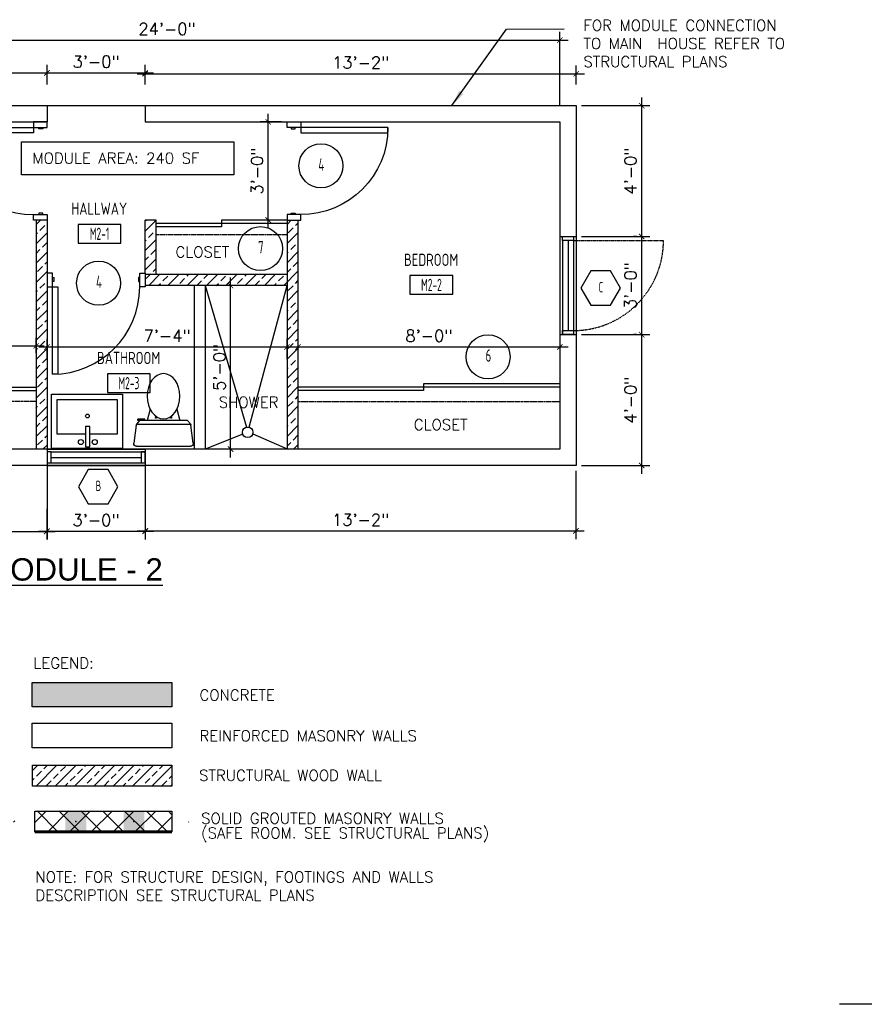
# Model space of a CAD drawing. Header units: inches. Extents: x -3803 to 30266, y -3756 to 4522.
# Tile 10 of 47: x 23485 to 23795, y 2067 to 2428. Entities that reach past the tile are written whole.
import ezdxf
from ezdxf.enums import TextEntityAlignment as Align

# ---------------------------------------------------------------- set-up
doc = ezdxf.new("R2010")
doc.units = ezdxf.units.IN
doc.header["$LTSCALE"] = 0.011
doc.header["$MEASUREMENT"] = 0
doc.header["$PDMODE"] = 1
doc.linetypes.add('DASHED', pattern=[0.75, 0.5, -0.25])
doc.linetypes.add('DASHED2', pattern=[0.375, 0.25, -0.125])
doc.layers.get('0').update_dxf_attribs({"linetype": 'CONTINUOUS'})
doc.layers.get('Defpoints').update_dxf_attribs({"linetype": 'CONTINUOUS'})
for name, color, linetype, lineweight in [('A-DETL-GENF', 92, 'CONTINUOUS', 9), ('A-WALL', 113, 'CONTINUOUS', 18), ('A-WALL-PATT', 111, 'CONTINUOUS', 60), ('DIM', 4, 'CONTINUOUS', 13)]:
    doc.layers.add(name, color=color, linetype=linetype, lineweight=lineweight)
for name, color, linetype in [('a-door', 2, 'CONTINUOUS'), ('FHA', 8, 'DASHED2'), ('FIXT', 8, 'CONTINUOUS'), ('G-SYMB', 1, 'CONTINUOUS'), ('Hatch-ExisWalls', 123, 'CONTINUOUS'), ('roof', 8, 'DASHED'), ('TEXT', 2, 'CONTINUOUS'), ('Walls', 5, 'CONTINUOUS'), ('Walls New', 4, 'CONTINUOUS')]:
    doc.layers.add(name, color=color, linetype=linetype)
doc.styles.add('LAR', font='arial.ttf', dxfattribs={"height": 0.25})
doc.styles.add('MED', font='archstyl.shx', dxfattribs={"width": 0.8, "height": 0.125})
doc.styles.add('ROMANS', font='romans.shx')
doc.styles.add('SMA', font='archstyl.shx', dxfattribs={"width": 0.8, "height": 0.0625})
doc.dimstyles.new('ANGEL', dxfattribs={"dimtxt": 4.375, "dimasz": 2, "dimexe": 3, "dimexo": 2, "dimgap": 1.5, "dimtad": 1, "dimdec": 0, "dimzin": 3, "dimdsep": 46, "dimlunit": 4, "dimtxsty": 'ROMANS', "dimblk": 'ARCHTICK', "dimcen": 0, "dimdle": 3, "dimclrd": 4, "dimclre": 4, "dimclrt": 2, "dimadec": 0, "dimazin": 0, "dimtfac": 1, "dimtdec": 0, "dimtmove": 1, "dimatfit": 3, "dimfxl": 1, "dimfrac": 2, "dimtolj": 1, "dimtzin": 0, "dimarcsym": 0})
doc.dimstyles.new('Copy of STANDARD', dxfattribs={"dimtxt": 8, "dimasz": 3, "dimexe": 3, "dimexo": 3, "dimgap": 3, "dimtad": 1, "dimrnd": 1, "dimzin": 3, "dimdsep": 46, "dimlunit": 4, "dimtxsty": 'Standard', "dimblk": 'ARCHTICK', "dimcen": 3, "dimdle": 3, "dimadec": 0, "dimazin": 0, "dimtfac": 1, "dimtix": 1, "dimtofl": 0, "dimtmove": 1, "dimatfit": 3, "dimfxl": 3, "dimtolj": 1, "dimtzin": 0, "dimlwd": -1, "dimlwe": -1, "dimarcsym": 0})

# ---------------------------------------------------------------- blocks, each defined once
blk = doc.blocks.new('*U5')
at = {"layer": 'a-door', "color": 2, "linetype": 'Continuous', "lineweight": -3}
for points in [[(2, 5), (4, 5), (4, 37), (2, 37)], [(2, 0), (0, 0), (0, 5), (2, 5)], [(34, 0), (36, 0), (36, 5), (34, 5)], [(2, 1.5), (2.5, 1.5), (2.5, 3), (2, 3)], [(34, 1.5), (33.5, 1.5), (33.5, 3), (34, 3)]]:
    blk.add_lwpolyline(points, close=True, dxfattribs=at)
at = {"layer": 'a-door', "color": 2, "linetype": 'Continuous', "lineweight": -3, "extrusion": (0, 0, -1)}
blk.add_arc((-2, 5), 32, 90, 180, dxfattribs=at)
blk = doc.blocks.new('A$C6F230B04')
at = {"ltscale": 48}
for p, q in [((0.82, 18.91), (0, 25.49)), ((0.99, 26.61), (20.75, 26.61)), ((21.74, 25.49), (20.91, 18.91)), ((20.8, 18.63), (0.95, 18.63)), ((2.04, 17.13), (1.03, 18.41)), ((20.71, 18.41), (19.7, 17.13)), ((3.98, 16.63), (1.48, 16.63)), ((19.7, 17.13), (2.04, 17.13)), ((5.96, 13), (4.9, 17.13)), ((15.78, 13), (16.84, 17.13))]:
    blk.add_line(p, q, dxfattribs=at)
for p, q in [((1.48, 17.13), (1.48, 16.63)), ((1.87, 17.13), (1.5, 17.13)), ((3.98, 17.13), (3.98, 16.63)), ((7.9, 15.45), (7.9, 16.08)), ((8.15, 16.33), (8.15, 16.33)), ((8.4, 15.8), (8.4, 16.08)), ((13.34, 15.8), (13.34, 16.08)), ((13.59, 16.33), (13.59, 16.33)), ((13.84, 15.45), (13.84, 16.08))]:
    blk.add_line(p, q)
for centre in [(8.15, 16.09), (13.59, 16.09)]:
    blk.add_circle(centre, 0.125)
for centre, start, end in [((0.99, 25.61), 90, 187.1438), ((20.75, 25.61), 352.8562, 90), ((1.82, 19.03), 187.1438, 218.2232), ((19.92, 19.03), 321.7768, 352.8562)]:
    blk.add_arc(centre, 1, start, end, dxfattribs=at)
for centre, start, end in [((8.15, 16.08), 90, 180), ((8.15, 16.08), 0, 90), ((13.59, 16.08), 90, 180), ((13.59, 16.08), 0, 90)]:
    blk.add_arc(centre, 0.25, start, end)
blk.add_ellipse((10.87, 8.25), major_axis=(0, 8.29), ratio=0.724165)
blk = doc.blocks.new('AINC-TITLE')
at = {"layer": 'G-SYMB', "color": 4, "linetype": 'Continuous', "style": 'MED', "width": 0.75}
blk.add_text('SCALE:', height=0.125, dxfattribs=at).set_placement((-0.8802, -0.3073))
at = {"layer": 'G-SYMB', "color": 1, "linetype": 'Continuous', "style": 'LAR'}
blk.add_attdef('%%UDRAWING-TITLE', (-0.8951, -0.0717), '', height=0.1875, dxfattribs=at)
at = {"layer": 'G-SYMB', "color": 4, "linetype": 'Continuous', "style": 'MED', "width": 0.75}
blk.add_attdef('SCALE', (-0.2765, -0.3036), '', height=0.125, dxfattribs=at)
blk = doc.blocks.new('_ArchTick')
at = {"color": 0, "linetype": 'ByBlock', "const_width": 0.15}
blk.add_lwpolyline([(-0.5, -0.5), (0.5, 0.5)], dxfattribs=at)
blk = doc.blocks.new('*D421')
at = {"layer": 'Defpoints', "color": 0, "transparency": 16777216}
for p in [(0, -324.75), (-288, -350.92), (0, -350.92)]:
    blk.add_point(p, dxfattribs=at)
at = {"layer": 'DIM', "color": 4, "lineweight": -2, "transparency": 16777216}
for p, q in [((-291, -324.75), (3, -324.75)), ((-288, -348.92), (-288, -321.75)), ((0, -348.92), (0, -321.75))]:
    blk.add_line(p, q, dxfattribs=at)
at = {"layer": 'DIM', "color": 4, "lineweight": -2, "transparency": 16777216, "xscale": 2, "yscale": 2, "zscale": 2, "rotation": 180}
blk.add_blockref('_ArchTick', (-288, -324.75), dxfattribs=at)
at = {"layer": 'DIM', "color": 4, "lineweight": -2, "transparency": 16777216, "xscale": 2, "yscale": 2, "zscale": 2}
blk.add_blockref('_ArchTick', (0, -324.75), dxfattribs=at)
at = {"layer": 'DIM', "color": 2, "transparency": 16777216, "insert": (-144, -320.65), "char_height": 4.375, "attachment_point": 5, "style": 'ROMANS'}
blk.add_mtext('\\A1;24\'-0"', dxfattribs=at)
blk = doc.blocks.new('*D422')
at = {"layer": 'Defpoints', "color": 0, "transparency": 16777216}
for p in [(-192, -436.89), (-288, -441.5), (-192, -441.5)]:
    blk.add_point(p, dxfattribs=at)
at = {"layer": 'DIM', "color": 4, "lineweight": -2, "transparency": 16777216}
for p, q in [((-291, -436.89), (-189, -436.89)), ((-288, -439.5), (-288, -433.89)), ((-192, -439.5), (-192, -433.89))]:
    blk.add_line(p, q, dxfattribs=at)
at = {"layer": 'DIM', "color": 4, "lineweight": -2, "transparency": 16777216, "xscale": 2, "yscale": 2, "zscale": 2, "rotation": 180}
blk.add_blockref('_ArchTick', (-288, -436.89), dxfattribs=at)
at = {"layer": 'DIM', "color": 4, "lineweight": -2, "transparency": 16777216, "xscale": 2, "yscale": 2, "zscale": 2}
blk.add_blockref('_ArchTick', (-192, -436.89), dxfattribs=at)
at = {"layer": 'DIM', "color": 2, "transparency": 16777216, "insert": (-240, -432.78), "char_height": 4.375, "attachment_point": 5, "style": 'ROMANS'}
blk.add_mtext('\\A1;8\'-0"', dxfattribs=at)
blk = doc.blocks.new('*D423')
at = {"layer": 'Defpoints', "color": 0, "transparency": 16777216}
for p in [(-96, -432.75), (0, -432.75), (0, -437.27)]:
    blk.add_point(p, dxfattribs=at)
at = {"layer": 'DIM', "color": 4, "lineweight": -2, "transparency": 16777216}
for p, q in [((-96, -434.75), (-96, -440.27)), ((0, -434.75), (0, -440.27)), ((-99, -437.27), (3, -437.27))]:
    blk.add_line(p, q, dxfattribs=at)
at = {"layer": 'DIM', "color": 4, "lineweight": -2, "transparency": 16777216, "xscale": 2, "yscale": 2, "zscale": 2, "rotation": 180}
blk.add_blockref('_ArchTick', (-96, -437.27), dxfattribs=at)
at = {"layer": 'DIM', "color": 4, "lineweight": -2, "transparency": 16777216, "xscale": 2, "yscale": 2, "zscale": 2}
blk.add_blockref('_ArchTick', (0, -437.27), dxfattribs=at)
at = {"layer": 'DIM', "color": 2, "transparency": 16777216, "insert": (-48, -433.17), "char_height": 4.375, "attachment_point": 5, "style": 'ROMANS'}
blk.add_mtext('\\A1;8\'-0"', dxfattribs=at)
blk = doc.blocks.new('*D425')
at = {"layer": 'Defpoints', "color": 0, "transparency": 16777216}
for p in [(-120.7, -414.75), (-113.4, -414.75), (-113.4, -474.75)]:
    blk.add_point(p, dxfattribs=at)
at = {"layer": 'DIM', "color": 4, "lineweight": -2, "transparency": 16777216}
for p, q in [((-115.4, -414.75), (-123.7, -414.75)), ((-120.7, -477.75), (-120.7, -411.75)), ((-115.4, -474.75), (-123.7, -474.75))]:
    blk.add_line(p, q, dxfattribs=at)
at = {"layer": 'DIM', "color": 4, "lineweight": -2, "transparency": 16777216, "xscale": 2, "yscale": 2, "zscale": 2}
for p, rotation in [((-120.7, -414.75), 90), ((-120.7, -474.75), 270)]:
    blk.add_blockref('_ArchTick', p, dxfattribs=dict(at, rotation=rotation))
at = {"layer": 'DIM', "color": 2, "transparency": 16777216, "insert": (-124.8, -444.75), "char_height": 4.375, "attachment_point": 5, "rotation": 90, "style": 'ROMANS'}
blk.add_mtext('\\A1;5\'-0"', dxfattribs=at)
blk = doc.blocks.new('*D426')
at = {"layer": 'Defpoints', "color": 0, "transparency": 16777216}
for p in [(-100, -437.27), (-188, -443.69), (-100, -443.69)]:
    blk.add_point(p, dxfattribs=at)
at = {"layer": 'DIM', "color": 4, "lineweight": -2, "transparency": 16777216}
for p, q in [((-188, -441.69), (-188, -434.27)), ((-100, -441.69), (-100, -434.27)), ((-191, -437.27), (-97, -437.27))]:
    blk.add_line(p, q, dxfattribs=at)
at = {"layer": 'DIM', "color": 4, "lineweight": -2, "transparency": 16777216, "xscale": 2, "yscale": 2, "zscale": 2, "rotation": 180}
blk.add_blockref('_ArchTick', (-188, -437.27), dxfattribs=at)
at = {"layer": 'DIM', "color": 4, "lineweight": -2, "transparency": 16777216, "xscale": 2, "yscale": 2, "zscale": 2}
blk.add_blockref('_ArchTick', (-100, -437.27), dxfattribs=at)
at = {"layer": 'DIM', "color": 2, "transparency": 16777216, "insert": (-144, -433.17), "char_height": 4.375, "attachment_point": 5, "style": 'ROMANS'}
blk.add_mtext('\\A1;7\'-4"', dxfattribs=at)
blk = doc.blocks.new('*D427')
at = {"layer": 'Defpoints', "color": 0, "transparency": 16777216}
for p in [(-106.91, -354.75), (-100, -354.75), (-100, -390.75)]:
    blk.add_point(p, dxfattribs=at)
at = {"layer": 'DIM', "color": 4, "lineweight": -2, "transparency": 16777216}
for p, q in [((-106.91, -393.75), (-106.91, -351.75)), ((-102, -354.75), (-109.91, -354.75)), ((-102, -390.75), (-109.91, -390.75))]:
    blk.add_line(p, q, dxfattribs=at)
at = {"layer": 'DIM', "color": 4, "lineweight": -2, "transparency": 16777216, "xscale": 2, "yscale": 2, "zscale": 2}
for p, rotation in [((-106.91, -354.75), 90), ((-106.91, -390.75), 270)]:
    blk.add_blockref('_ArchTick', p, dxfattribs=dict(at, rotation=rotation))
at = {"layer": 'DIM', "color": 2, "transparency": 16777216, "insert": (-111.01, -372.75), "char_height": 4.375, "attachment_point": 5, "rotation": 90, "style": 'ROMANS'}
blk.add_mtext('\\A1;3\'-0"', dxfattribs=at)
blk = doc.blocks.new('AINC-WINID')
at = {"layer": 'G-SYMB', "linetype": 'Continuous'}
blk.add_lwpolyline([(0.2577, 20.2671), (0.1675, 20.4234), (-0.0129, 20.4234), (-0.1031, 20.2671), (-0.0129, 20.1109), (0.1675, 20.1109)], close=True, dxfattribs=at)
at = {"layer": 'G-SYMB', "color": 4, "linetype": 'Continuous', "style": 'SMA', "width": 0.75}
blk.add_attdef('WNUM', text='', height=0.0938, dxfattribs=at).set_placement((0.0793, 20.2753), align=Align.MIDDLE)
blk = doc.blocks.new('AINC-DOORID')
at = {"layer": 'G-SYMB'}
blk.add_circle((0, 0), 0.1673, dxfattribs=at)
at = {"layer": 'G-SYMB', "color": 4, "linetype": 'Continuous', "style": 'SMA', "width": 0.75}
blk.add_attdef('DNUM', text='', height=0.0938, dxfattribs=at).set_placement((0.0025, 0.0102), align=Align.MIDDLE)
blk = doc.blocks.new('AINC-ROOMID')
at = {"layer": 'G-SYMB'}
blk.add_lwpolyline([(-0.247, -0.352), (0.253, -0.352), (0.253, -0.161), (-0.247, -0.161)], close=True, dxfattribs=at)
at = {"layer": 'G-SYMB', "color": 4, "linetype": 'Continuous', "style": 'MED', "oblique": -180, "text_generation_flag": 6}
for tag, p in [('%%UROOM-ID', (0, 0.209)), ('%%USPAN', (0, 0))]:
    blk.add_attdef(tag, text='', height=0.125, rotation=180, dxfattribs=at).set_placement(p, align=Align.MIDDLE)
at = {"layer": 'G-SYMB', "color": 4, "linetype": 'Continuous', "style": 'MED', "text_generation_flag": 6, "width": 0.75}
blk.add_attdef('R-NUM', text='', height=0.125, rotation=180, dxfattribs=at).set_placement((0.003, -0.256), align=Align.MIDDLE)
blk = doc.blocks.new('*D434')
at = {"layer": 'Defpoints', "color": 0, "transparency": 16777216}
for p in [(-152, -336.75), (-188, -342.96), (-152, -342.96)]:
    blk.add_point(p, dxfattribs=at)
at = {"layer": 'DIM', "color": 4, "lineweight": -2, "transparency": 16777216}
for p, q in [((-188, -340.96), (-188, -333.75)), ((-152, -340.96), (-152, -333.75)), ((-191, -336.75), (-149, -336.75))]:
    blk.add_line(p, q, dxfattribs=at)
at = {"layer": 'DIM', "color": 4, "lineweight": -2, "transparency": 16777216, "xscale": 2, "yscale": 2, "zscale": 2, "rotation": 180}
blk.add_blockref('_ArchTick', (-188, -336.75), dxfattribs=at)
at = {"layer": 'DIM', "color": 4, "lineweight": -2, "transparency": 16777216, "xscale": 2, "yscale": 2, "zscale": 2}
blk.add_blockref('_ArchTick', (-152, -336.75), dxfattribs=at)
at = {"layer": 'DIM', "color": 2, "transparency": 16777216, "insert": (-170, -332.65), "char_height": 4.375, "attachment_point": 5, "style": 'ROMANS'}
blk.add_mtext('\\A1;3\'-0"', dxfattribs=at)
blk = doc.blocks.new('*D461')
at = {"layer": 'Defpoints', "color": 0, "ltscale": 10, "transparency": 16777216}
for p in [(-294, -336.81), (-294, -342.96), (-188, -342.96)]:
    blk.add_point(p, dxfattribs=at)
at = {"layer": 'DIM', "color": 4, "lineweight": -2, "ltscale": 10, "transparency": 16777216}
for p, q in [((-294, -340.96), (-294, -333.81)), ((-188, -340.96), (-188, -333.81)), ((-185, -336.81), (-297, -336.81))]:
    blk.add_line(p, q, dxfattribs=at)
at = {"layer": 'DIM', "color": 4, "lineweight": -2, "ltscale": 10, "transparency": 16777216, "xscale": 2, "yscale": 2, "zscale": 2, "rotation": 180}
blk.add_blockref('_ArchTick', (-294, -336.81), dxfattribs=at)
at = {"layer": 'DIM', "color": 4, "lineweight": -2, "ltscale": 10, "transparency": 16777216, "xscale": 2, "yscale": 2, "zscale": 2}
blk.add_blockref('_ArchTick', (-188, -336.81), dxfattribs=at)
at = {"layer": 'DIM', "color": 2, "ltscale": 10, "transparency": 16777216, "insert": (-241, -332.71), "char_height": 4.375, "attachment_point": 5, "style": 'ROMANS'}
blk.add_mtext('\\A1;8\'-10"', dxfattribs=at)
blk = doc.blocks.new('*D462')
at = {"layer": 'Defpoints', "color": 0, "ltscale": 10, "transparency": 16777216}
for p in [(6, -337.07), (-152, -342.96), (6, -342.96)]:
    blk.add_point(p, dxfattribs=at)
at = {"layer": 'DIM', "color": 4, "lineweight": -2, "ltscale": 10, "transparency": 16777216}
for p, q in [((-152, -340.96), (-152, -334.07)), ((6, -340.96), (6, -334.07)), ((-155, -337.07), (9, -337.07))]:
    blk.add_line(p, q, dxfattribs=at)
at = {"layer": 'DIM', "color": 4, "lineweight": -2, "ltscale": 10, "transparency": 16777216, "xscale": 2, "yscale": 2, "zscale": 2, "rotation": 180}
blk.add_blockref('_ArchTick', (-152, -337.07), dxfattribs=at)
at = {"layer": 'DIM', "color": 4, "lineweight": -2, "ltscale": 10, "transparency": 16777216, "xscale": 2, "yscale": 2, "zscale": 2}
blk.add_blockref('_ArchTick', (6, -337.07), dxfattribs=at)
at = {"layer": 'DIM', "color": 2, "ltscale": 10, "transparency": 16777216, "insert": (-73, -332.97), "char_height": 4.375, "attachment_point": 5, "style": 'ROMANS'}
blk.add_mtext('\\A1;13\'-2"', dxfattribs=at)
blk = doc.blocks.new('*D465')
at = {"layer": 'Defpoints', "color": 0, "ltscale": 10, "transparency": 16777216}
for p in [(6, -348.75), (30, -348.75), (30.16, -396.75)]:
    blk.add_point(p, dxfattribs=at)
at = {"layer": 'DIM', "color": 4, "lineweight": -2, "ltscale": 10, "transparency": 16777216}
for p, q in [((30, -399.75), (30, -345.75)), ((8, -348.75), (33, -348.75)), ((28.16, -396.75), (27, -396.75))]:
    blk.add_line(p, q, dxfattribs=at)
at = {"layer": 'DIM', "color": 4, "lineweight": -2, "ltscale": 10, "transparency": 16777216, "xscale": 2, "yscale": 2, "zscale": 2}
for p, rotation in [((30, -348.75), 90), ((30, -396.75), 270)]:
    blk.add_blockref('_ArchTick', p, dxfattribs=dict(at, rotation=rotation))
at = {"layer": 'DIM', "color": 2, "ltscale": 10, "transparency": 16777216, "insert": (25.9, -372.75), "char_height": 4.375, "attachment_point": 5, "rotation": 90, "style": 'ROMANS'}
blk.add_mtext('\\A1;4\'-0"', dxfattribs=at)
blk = doc.blocks.new('*D466')
at = {"layer": 'Defpoints', "color": 0, "ltscale": 10, "transparency": 16777216}
for p in [(6, -432.75), (30, -432.75), (6, -480.75)]:
    blk.add_point(p, dxfattribs=at)
at = {"layer": 'DIM', "color": 4, "lineweight": -2, "ltscale": 10, "transparency": 16777216}
for p, q in [((8, -432.75), (33, -432.75)), ((30, -483.75), (30, -429.75)), ((8, -480.75), (33, -480.75))]:
    blk.add_line(p, q, dxfattribs=at)
at = {"layer": 'DIM', "color": 4, "lineweight": -2, "ltscale": 10, "transparency": 16777216, "xscale": 2, "yscale": 2, "zscale": 2}
for p, rotation in [((30, -432.75), 90), ((30, -480.75), 270)]:
    blk.add_blockref('_ArchTick', p, dxfattribs=dict(at, rotation=rotation))
at = {"layer": 'DIM', "color": 2, "ltscale": 10, "transparency": 16777216, "insert": (25.9, -456.75), "char_height": 4.375, "attachment_point": 5, "rotation": 90, "style": 'ROMANS'}
blk.add_mtext('\\A1;4\'-0"', dxfattribs=at)
blk = doc.blocks.new('*D467')
at = {"layer": 'Defpoints', "color": 0, "ltscale": 10, "transparency": 16777216}
for p in [(-188, -477.75), (-294, -480.75), (-188, -504.9)]:
    blk.add_point(p, dxfattribs=at)
at = {"layer": 'DIM', "color": 4, "lineweight": -2, "ltscale": 10, "transparency": 16777216}
for p, q in [((-188, -479.75), (-188, -507.9)), ((-294, -482.75), (-294, -507.9)), ((-297, -504.9), (-185, -504.9))]:
    blk.add_line(p, q, dxfattribs=at)
at = {"layer": 'DIM', "color": 4, "lineweight": -2, "ltscale": 10, "transparency": 16777216, "xscale": 2, "yscale": 2, "zscale": 2, "rotation": 180}
blk.add_blockref('_ArchTick', (-294, -504.9), dxfattribs=at)
at = {"layer": 'DIM', "color": 4, "lineweight": -2, "ltscale": 10, "transparency": 16777216, "xscale": 2, "yscale": 2, "zscale": 2}
blk.add_blockref('_ArchTick', (-188, -504.9), dxfattribs=at)
at = {"layer": 'DIM', "color": 2, "ltscale": 10, "transparency": 16777216, "insert": (-241, -500.79), "char_height": 4.375, "attachment_point": 5, "style": 'ROMANS'}
blk.add_mtext('\\A1;8\'-10"', dxfattribs=at)
blk = doc.blocks.new('*D468')
at = {"layer": 'Defpoints', "color": 0, "ltscale": 10, "transparency": 16777216}
for p in [(-152, -477.75), (-188.11, -494.59), (-152, -504.87)]:
    blk.add_point(p, dxfattribs=at)
at = {"layer": 'DIM', "color": 4, "lineweight": -2, "ltscale": 10, "transparency": 16777216}
for p, q in [((-152, -479.75), (-152, -507.87)), ((-188.11, -496.59), (-188.11, -507.87)), ((-191.11, -504.87), (-149, -504.87))]:
    blk.add_line(p, q, dxfattribs=at)
at = {"layer": 'DIM', "color": 4, "lineweight": -2, "ltscale": 10, "transparency": 16777216, "xscale": 2, "yscale": 2, "zscale": 2, "rotation": 180}
blk.add_blockref('_ArchTick', (-188.11, -504.87), dxfattribs=at)
at = {"layer": 'DIM', "color": 4, "lineweight": -2, "ltscale": 10, "transparency": 16777216, "xscale": 2, "yscale": 2, "zscale": 2}
blk.add_blockref('_ArchTick', (-152, -504.87), dxfattribs=at)
at = {"layer": 'DIM', "color": 2, "ltscale": 10, "transparency": 16777216, "insert": (-170.05, -500.76), "char_height": 4.375, "attachment_point": 5, "style": 'ROMANS'}
blk.add_mtext('\\A1;3\'-0"', dxfattribs=at)
blk = doc.blocks.new('*D469')
at = {"layer": 'Defpoints', "color": 0, "ltscale": 10, "transparency": 16777216}
for p in [(-152, -477.75), (5.89, -480.75), (5.89, -504.75)]:
    blk.add_point(p, dxfattribs=at)
at = {"layer": 'DIM', "color": 4, "lineweight": -2, "ltscale": 10, "transparency": 16777216}
for p, q in [((-152, -479.75), (-152, -507.75)), ((5.89, -482.75), (5.89, -507.75)), ((-155, -504.75), (8.89, -504.75))]:
    blk.add_line(p, q, dxfattribs=at)
at = {"layer": 'DIM', "color": 4, "lineweight": -2, "ltscale": 10, "transparency": 16777216, "xscale": 2, "yscale": 2, "zscale": 2, "rotation": 180}
blk.add_blockref('_ArchTick', (-152, -504.75), dxfattribs=at)
at = {"layer": 'DIM', "color": 4, "lineweight": -2, "ltscale": 10, "transparency": 16777216, "xscale": 2, "yscale": 2, "zscale": 2}
blk.add_blockref('_ArchTick', (5.89, -504.75), dxfattribs=at)
at = {"layer": 'DIM', "color": 2, "ltscale": 10, "transparency": 16777216, "insert": (-73.05, -500.65), "char_height": 4.375, "attachment_point": 5, "style": 'ROMANS'}
blk.add_mtext('\\A1;13\'-2"', dxfattribs=at)
blk = doc.blocks.new('*D471')
at = {"layer": 'Defpoints', "color": 0, "ltscale": 10, "transparency": 16777216}
for p in [(6, -396.75), (30, -396.75), (30.16, -432.75)]:
    blk.add_point(p, dxfattribs=at)
at = {"layer": 'DIM', "color": 4, "lineweight": -2, "ltscale": 10, "transparency": 16777216}
for p, q in [((8, -396.75), (33, -396.75)), ((30, -435.75), (30, -393.75)), ((28.16, -432.75), (27, -432.75))]:
    blk.add_line(p, q, dxfattribs=at)
at = {"layer": 'DIM', "color": 4, "lineweight": -2, "ltscale": 10, "transparency": 16777216, "xscale": 2, "yscale": 2, "zscale": 2}
for p, rotation in [((30, -396.75), 90), ((30, -432.75), 270)]:
    blk.add_blockref('_ArchTick', p, dxfattribs=dict(at, rotation=rotation))
at = {"layer": 'DIM', "color": 2, "ltscale": 10, "transparency": 16777216, "insert": (25.9, -414.75), "char_height": 4.375, "attachment_point": 5, "rotation": 90, "style": 'ROMANS'}
blk.add_mtext('\\A1;3\'-0"', dxfattribs=at)
blk = doc.blocks.new('typical interior floor plan')
at = {"color": 1}
for p, q in [((-188, -348.75), (-152, -348.75)), ((-134, -414.75), (-134, -474.75)), ((-130, -414.75), (-130, -474.75)), ((-130, -414.75), (-114.93, -466.71)), ((-113.91, -466.72), (-100, -414.75)), ((-116.25, -469.2), (-130, -474.75)), ((-112.6, -469.18), (-100, -474.68))]:
    blk.add_line(p, q, dxfattribs=at)
blk.add_circle((-114.43, -468.57), 1.93, dxfattribs=at)
at = {"layer": 'a-door', "color": 2, "linetype": 'Continuous', "lineweight": -3}
for p, q in [((-100, -392), (-148, -392)), ((-124, -393.25), (-148, -393.25)), ((-100, -390.75), (-124, -390.75)), ((-124, -390.75), (-124, -393.25)), ((0, -450.75), (-50, -450.75)), ((-50, -450.75), (-50, -453.25)), ((-288, -452), (-192, -452)), ((-238, -453.25), (-192, -453.25)), ((0, -452), (-96, -452)), ((-50, -453.25), (-96, -453.25))]:
    blk.add_line(p, q, dxfattribs=at)
at = {"layer": 'a-door'}
for p, q in [((0, -396.75), (0, -432.75)), ((6, -396.75), (6, -432.75)), ((1, -398.25), (1, -432.75)), ((3, -398.25), (3, -431.25)), ((5, -398.25), (5, -432.75)), ((-188, -474.75), (-152, -474.75)), ((-186.5, -475.75), (-152, -475.75)), ((-186.5, -477.75), (-153.5, -477.75)), ((-186.5, -479.75), (-152, -479.75)), ((-188, -480.75), (-152, -480.75))]:
    blk.add_line(p, q, dxfattribs=at)
for points in [[(5, -396.75), (5, -398.25), (1, -398.25), (1, -396.75)], [(5, -431.25), (5, -432.75), (1, -432.75), (1, -431.25)], [(-188, -479.75), (-186.5, -479.75), (-186.5, -475.75), (-188, -475.75)], [(-153.5, -479.75), (-152, -479.75), (-152, -475.75), (-153.5, -475.75)]]:
    blk.add_lwpolyline(points, close=True, dxfattribs=at)
at = {"layer": 'FHA', "ltscale": 25}
blk.add_line((5, -398.25), (38, -398.25), dxfattribs=at)
blk.add_arc((5, -398.25), 33, 270, 0, dxfattribs=at)
at = {"layer": 'FIXT'}
for p, q in [((-186.33, -454.52), (-160.33, -454.52)), ((-186.33, -474.52), (-186.33, -454.52)), ((-160.33, -454.52), (-160.33, -474.52)), ((-184.33, -456.52), (-162.33, -456.52)), ((-184.33, -469.27), (-184.33, -456.52)), ((-162.33, -456.52), (-162.33, -469.27)), ((-173.88, -469.27), (-184.33, -469.27)), ((-173.88, -466.49), (-173.88, -473.93)), ((-172.27, -466.49), (-173.88, -466.49)), ((-172.27, -473.93), (-172.27, -466.49)), ((-162.33, -469.27), (-172.27, -469.27)), ((-160.33, -474.52), (-186.33, -474.52)), ((-173.88, -473.93), (-172.27, -473.93))]:
    blk.add_line(p, q, dxfattribs=at)
for centre, radius in [((-173.19, -462.59), 0.687), ((-175.59, -472.15), 0.915), ((-170.5, -472.15), 0.915)]:
    blk.add_circle(centre, radius, dxfattribs=at)
at = {"layer": 'roof', "ltscale": 53}
for p, q in [((-148, -396), (-100, -396)), ((-192, -457.25), (-288, -457.25)), ((-96, -457.25), (0, -457.25))]:
    blk.add_line(p, q, dxfattribs=at)
at = {"layer": 'TEXT', "color": 2}
blk.add_lwpolyline([(-197.33, -362), (-119.52, -362), (-119.52, -374.2), (-197.33, -374.2)], close=True, dxfattribs=at)
at = {"layer": 'Walls'}
for p, q in [((-294, -348.75), (-188, -348.75)), ((-188, -348.75), (-188, -354.75)), ((-152, -348.75), (6, -348.75)), ((-152, -348.75), (-152, -354.75)), ((6, -348.75), (6, -480.75)), ((-288, -354.75), (-188, -354.75)), ((-152, -354.75), (0, -354.75)), ((0, -354.75), (0, -474.75)), ((-192, -390.75), (-192, -474.75)), ((-188, -390.75), (-188, -474.75)), ((-152, -410.25), (-152, -390.75)), ((-148, -390.75), (-152, -390.75)), ((-148, -410.75), (-148, -390.75)), ((-100, -390.75), (-100, -474.75)), ((-96, -390.75), (-96, -474.75)), ((0, -396.75), (6, -396.75)), ((-100, -410.75), (-152, -410.75)), ((-152, -410.75), (-152, -414.75)), ((-100, -414.75), (-152, -414.75)), ((0, -432.75), (6, -432.75)), ((0, -474.75), (-288, -474.75)), ((-188, -474.75), (-188, -480.75)), ((-152, -474.75), (-152, -480.75)), ((6, -480.75), (-294, -480.75))]:
    blk.add_line(p, q, dxfattribs=at)
for name, p, xscale, yscale, zscale, values in [('AINC-DOORID', (-87.58, -370.85), 48.29248555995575, 48.29248555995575, 48.29248555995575, {'DNUM': '4'}), ('AINC-DOORID', (-109.73, -401.2), 48.29248555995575, 48.29248555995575, 48.29248555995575, {'DNUM': '7'}), ('AINC-DOORID', (-169.09, -413.86), 48.29248555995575, 48.29248555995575, 48.29248555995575, {'DNUM': '4'}), ('AINC-WINID', (11.86, -1230.89), 40.22379667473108, 40.22379667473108, 40.22379667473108, {'WNUM': 'C'}), ('AINC-DOORID', (-26.31, -440.9), 48.29248555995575, 48.29248555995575, 48.29248555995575, {'DNUM': '6'}), ('AINC-WINID', (-172.35, -1303.76), 40.22379667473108, 40.22379667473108, 40.22379667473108, {'WNUM': 'B'})]:
    blk.add_blockref(name, p, dxfattribs=dict(xscale=xscale, yscale=yscale, zscale=zscale)).add_auto_attribs(values)
ref = blk.add_blockref('AINC-ROOMID', (-168.84, -386.54), dxfattribs=dict(xscale=31.40809428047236, yscale=35.94597718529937, zscale=31.40809428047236))
ref.add_attrib('%%USPAN', 'HALLWAY', dxfattribs={"layer": 'G-SYMB', "color": 4, "linetype": 'Continuous', "height": 4.493, "rotation": 180, "style": 'MED', "text_generation_flag": 6, "width": 0.873758}).set_placement((-168.84, -386.54), align=Align.MIDDLE)
ref.add_attrib('R-NUM', 'M2-1', dxfattribs={"layer": 'G-SYMB', "color": 4, "linetype": 'Continuous', "height": 4.493, "rotation": 180, "style": 'MED', "text_generation_flag": 6, "width": 0.655319}).set_placement((-168.74, -395.75), align=Align.MIDDLE)
ref = blk.add_blockref('AINC-ROOMID', (-47.18, -405.31), dxfattribs=dict(xscale=31.40809428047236, yscale=35.94597718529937, zscale=31.40809428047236))
ref.add_attrib('%%USPAN', 'BEDROOM', dxfattribs={"layer": 'G-SYMB', "color": 4, "linetype": 'Continuous', "height": 4.493, "rotation": 180, "style": 'MED', "text_generation_flag": 6, "width": 0.873758}).set_placement((-47.18, -405.31), align=Align.MIDDLE)
ref.add_attrib('R-NUM', 'M2-2', dxfattribs={"layer": 'G-SYMB', "color": 4, "linetype": 'Continuous', "height": 4.493, "rotation": 180, "style": 'MED', "text_generation_flag": 6, "width": 0.655319}).set_placement((-47.08, -414.52), align=Align.MIDDLE)
ref = blk.add_blockref('AINC-ROOMID', (-158.08, -441.3), dxfattribs=dict(xscale=31.40809428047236, yscale=35.94597718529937, zscale=31.40809428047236))
ref.add_attrib('%%USPAN', 'BATHROOM', dxfattribs={"layer": 'G-SYMB', "color": 4, "linetype": 'Continuous', "height": 4.493, "rotation": 180, "style": 'MED', "text_generation_flag": 6, "width": 0.873758}).set_placement((-158.08, -441.3), align=Align.MIDDLE)
ref.add_attrib('R-NUM', 'M2-3', dxfattribs={"layer": 'G-SYMB', "color": 4, "linetype": 'Continuous', "height": 4.493, "rotation": 180, "style": 'MED', "text_generation_flag": 6, "width": 0.655319}).set_placement((-157.98, -450.52), align=Align.MIDDLE)
at = {"layer": 'a-door', "color": 2, "linetype": 'Continuous', "lineweight": -3}
for p, xscale, rotation in [((-188, -354.75), -1.00000000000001, 90), ((-188, -410.25), -1, 180)]:
    blk.add_blockref('*U5', p, dxfattribs=dict(at, xscale=xscale, rotation=rotation))
at = {"layer": 'a-door', "color": 2, "linetype": 'Continuous', "lineweight": -3, "rotation": 270}
blk.add_blockref('*U5', (-100, -354.75), dxfattribs=at)
at = {"layer": 'DIM', "xscale": 43.66204933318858, "yscale": 43.66204933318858, "zscale": 43.66204933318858}
blk.add_blockref('AINC-TITLE', (-291.37, -519.81), dxfattribs=at).add_auto_attribs({'%%UDRAWING-TITLE': '%%UFUTURE EXPANSION MODULE - 2', 'SCALE': '1/4"=1\'-0"'})
at = {"layer": 'FIXT', "xscale": -1, "rotation": 180}
blk.add_blockref('A$C6F230B04', (-156.15, -447.08), dxfattribs=at)
at = {"layer": 'TEXT', "color": 2, "char_height": 4.0007, "attachment_point": 1}
for s, insert, width in [('{\\Fromans|c0;FOR MODULE CONNECTION\\PTO MAIN  HOUSE REFER TO STRUCTURAL PLANS}', (8.66, -317.32), 92.3948), ('{\\Fromans|c0;MODULE AREA: 240 SF}', (-193.35, -366.02), 137.2543), ('{\\Fromans|c0;CLOSET}', (-140.91, -400.43), 137.2543), ('{\\Fromans|c0;SHOWER}', (-125.07, -455.55), 137.2543), ('{\\Fromans|c0;CLOSET}', (-53.55, -463.76), 137.2543)]:
    blk.add_mtext(s, dxfattribs=dict(at, insert=insert, width=width))
at = {"layer": 'DIM'}
for base, p1, p2, picture, middle in [((0, -324.75), (-288, -350.92), (0, -350.92), '*D421', (-144, -320.65)), ((-152, -336.75), (-188, -342.96), (-152, -342.96), '*D434', (-170, -332.65)), ((-192, -436.89), (-288, -441.5), (-192, -441.5), '*D422', (-240, -432.78)), ((-100, -437.27), (-188, -443.69), (-100, -443.69), '*D426', (-144, -433.17)), ((0, -437.27), (-96, -432.75), (0, -432.75), '*D423', (-48, -433.17))]:
    dim = blk.add_linear_dim(base=base, p1=p1, p2=p2, dimstyle='ANGEL', dxfattribs=at)
    dim.commit()
    dim.dimension.update_dxf_attribs({"geometry": picture, "text_midpoint": middle})
at = {"layer": 'DIM', "ltscale": 10}
for base, p1, p2, picture, middle in [((-294, -336.81), (-188, -342.96), (-294, -342.96), '*D461', (-241, -332.71)), ((6, -337.07), (-152, -342.96), (6, -342.96), '*D462', (-73, -332.97)), ((-188, -504.9), (-294, -480.75), (-188, -477.75), '*D467', (-241, -500.79)), ((-152, -504.87), (-188.11, -494.59), (-152, -477.75), '*D468', (-170.05, -500.76)), ((5.89, -504.75), (-152, -477.75), (5.89, -480.75), '*D469', (-73.05, -500.65))]:
    dim = blk.add_linear_dim(base=base, p1=p1, p2=p2, dimstyle='ANGEL', dxfattribs=at)
    dim.commit()
    dim.dimension.update_dxf_attribs({"geometry": picture, "text_midpoint": middle})
for base, p1, p2, picture, middle in [((30, -348.75), (30.16, -396.75), (6, -348.75), '*D465', (25.9, -372.75)), ((30, -396.75), (30.16, -432.75), (6, -396.75), '*D471', (25.9, -414.75)), ((30, -432.75), (6, -480.75), (6, -432.75), '*D466', (25.9, -456.75))]:
    dim = blk.add_linear_dim(base=base, p1=p1, p2=p2, angle=90, dimstyle='ANGEL', dxfattribs=at)
    dim.commit()
    dim.dimension.update_dxf_attribs({"geometry": picture, "text_midpoint": middle})
at = {"layer": 'DIM'}
for base, p1, p2, picture, middle in [((-106.91, -354.75), (-100, -390.75), (-100, -354.75), '*D427', (-111.01, -372.75)), ((-120.7, -414.75), (-113.4, -474.75), (-113.4, -414.75), '*D425', (-124.8, -444.75))]:
    dim = blk.add_linear_dim(base=base, p1=p1, p2=p2, angle=90, dimstyle='ANGEL', dxfattribs=at)
    dim.commit()
    dim.dimension.update_dxf_attribs({"geometry": picture, "text_midpoint": middle})
at = {"layer": 'TEXT', "color": 9, "ltscale": 10, "annotation_type": 0, "has_hookline": 1, "hookline_direction": 0, "text_width": 86.11}
blk.add_leader([(-39.61, -348.75), (-19.57, -320.69), (1.58, -320.63)], dimstyle='Copy of STANDARD', override={"dimasz": 6, "dimtad": 0}, dxfattribs=at)

msp = doc.modelspace()

# ---------------------------------------------------------------- hatches: boundary and pattern name
at = {"layer": 'A-DETL-GENF'}
h = msp.add_hatch(color=253, dxfattribs=at)
h.paths.add_polyline_path([(23509.5607249, 2129.9832213), (23509.5607249, 2137.6082213), (23501.9357249, 2137.6082213), (23501.9357249, 2129.9832213), (23507.4528647, 2129.9832213)], flags=0)
h.paths.add_polyline_path([(23505.6673439, 2133.4938694), (23505.527254, 2133.5747504), (23505.446373, 2133.7148403), (23505.446373, 2133.8766022), (23505.527254, 2134.0166921), (23505.6673439, 2134.0975731), (23505.8291058, 2134.0975731), (23505.9691957, 2134.0166921), (23506.0500767, 2133.8766022), (23506.0607249, 2133.7957213), (23506.0188578, 2133.6394713), (23505.9691957, 2133.5747504), (23505.8291058, 2133.4938694)], flags=0)
for points in [[(23505.8291058, 2133.4938694), (23505.9691957, 2133.5747504), (23506.0188578, 2133.6394713), (23506.0607249, 2133.7957213), (23506.0500767, 2133.8766022), (23505.9691957, 2134.0166921), (23505.8291058, 2134.0975731), (23505.6673439, 2134.0975731), (23505.527254, 2134.0166921), (23505.446373, 2133.8766022), (23505.446373, 2133.7148403), (23505.527254, 2133.5747504), (23505.6673439, 2133.4938694)], [(23527.1103558, 2133.4938694), (23527.2504457, 2133.5747504), (23527.3313267, 2133.7148403), (23527.3313267, 2133.8766022), (23527.2504457, 2134.0166921), (23527.1103558, 2134.0975731), (23526.9485939, 2134.0975731), (23526.808504, 2134.0166921), (23526.727623, 2133.8766022), (23526.727623, 2133.7148403), (23526.808504, 2133.5747504), (23526.9485939, 2133.4938694)]]:
    msp.add_hatch(color=7, dxfattribs=at).paths.add_polyline_path(points, flags=0)
h = msp.add_hatch(color=253, dxfattribs=at)
h.paths.add_polyline_path([(23527.1857249, 2129.9832213), (23530.8419749, 2129.9832213), (23530.8419749, 2137.6082213), (23523.2169749, 2137.6082213), (23523.2169749, 2129.9832213), (23527.1103558, 2129.9832213)], flags=0)
h.paths.add_polyline_path([(23526.9485939, 2133.4938694), (23526.808504, 2133.5747504), (23526.727623, 2133.7148403), (23526.727623, 2133.8766022), (23526.808504, 2134.0166921), (23526.9485939, 2134.0975731), (23527.1103558, 2134.0975731), (23527.2504457, 2134.0166921), (23527.3313267, 2133.8766022), (23527.3313267, 2133.7148403), (23527.2504457, 2133.5747504), (23527.1103558, 2133.4938694)], flags=0)
at = {"layer": 'A-WALL-PATT', "lineweight": 9}
h = msp.add_hatch(dxfattribs=at)
h.set_pattern_fill('FP_1', color=256, style=0, pattern_type=2)
h.set_pattern_definition([(45, (23473.2396, 1987.688), (-4.00647, 4.00647), []), (135, (23473.2396, 1987.688), (-4.00647, -4.00647), [])])
h.paths.add_polyline_path([(23568.257988, 2133.5738889), (23568.0962261, 2133.5738889), (23567.9561362, 2133.6547699), (23567.8752553, 2133.7948598), (23567.8752553, 2133.9566217), (23567.9561362, 2134.0967116), (23568.0962261, 2134.1775926), (23568.257988, 2134.1775926), (23568.3980779, 2134.0967116), (23568.4789589, 2133.9566217), (23568.4789589, 2133.7948598), (23568.3980779, 2133.6547699), (23568.3333571, 2133.6051078)])
h.paths.add_polyline_path([(23546.976738, 2133.5738889), (23546.8149761, 2133.5738889), (23546.6748862, 2133.6547699), (23546.5940053, 2133.7948598), (23546.5940053, 2133.9566217), (23546.6748862, 2134.0967116), (23546.8149761, 2134.1775926), (23546.976738, 2134.1775926), (23547.1168279, 2134.0967116), (23547.1977089, 2133.9566217), (23547.1977089, 2133.7948598), (23547.1168279, 2133.6547699), (23547.0521071, 2133.6051078)])
h.paths.add_polyline_path([(23525.5337261, 2133.5738889), (23525.3936362, 2133.6547699), (23525.3127553, 2133.7948598), (23525.3127553, 2133.9566217), (23525.3936362, 2134.0967116), (23525.5337261, 2134.1775926), (23525.695488, 2134.1775926), (23525.8355779, 2134.0967116), (23525.9164589, 2133.9566217), (23525.9164589, 2133.7948598), (23525.8355779, 2133.6547699), (23525.695488, 2133.5738889)], flags=16)
h.paths.add_polyline_path([(23483.132988, 2133.5738889), (23482.9712261, 2133.5738889), (23482.8311362, 2133.6547699), (23482.7502553, 2133.7948598), (23482.7502553, 2133.9566217), (23482.8311362, 2134.0967116), (23482.9712261, 2134.1775926), (23483.132988, 2134.1775926), (23483.2730779, 2134.0967116), (23483.3539589, 2133.9566217), (23483.3539589, 2133.7948598), (23483.2730779, 2133.6547699), (23483.2281219, 2133.6288145)])
h.paths.add_polyline_path([(23504.2524761, 2133.5738889), (23504.1123862, 2133.6547699), (23504.0315053, 2133.7948598), (23504.0315053, 2133.9566217), (23504.1123862, 2134.0967116), (23504.2524761, 2134.1775926), (23504.414238, 2134.1775926), (23504.5543279, 2134.0967116), (23504.6352089, 2133.9566217), (23504.6458571, 2133.8757407), (23504.60399, 2133.7194907), (23504.5543279, 2133.6547699), (23504.414238, 2133.5738889)], flags=16)
h.paths.add_polyline_path([(23475.507988, 2133.5738889), (23475.3462261, 2133.5738889), (23475.2061362, 2133.6547699), (23475.1252553, 2133.7948598), (23475.1252553, 2133.9566217), (23475.2061362, 2134.0967116), (23475.3462261, 2134.1775926), (23475.507988, 2134.1775926), (23475.6480779, 2134.0967116), (23475.7289589, 2133.9566217), (23475.7289589, 2133.7948598), (23475.6480779, 2133.6547699)])
h.paths.add_polyline_path([(23540.979977, 2129.9832213), (23540.979977, 2137.6082213), (23490.742933, 2137.6882407), (23490.742933, 2130.0632407)])
at = {"layer": 'Hatch-ExisWalls'}
h = msp.add_hatch(dxfattribs=at)
h.set_pattern_fill('ANSI33', color=4, scale=20)
h.set_pattern_definition([(45, (-5749.8247, 3), (-3.5355339, 3.5355339), []), (45, (-5746.289, 3), (-3.5355339, 3.5355339), [2.5, -1.25])])
h.paths.add_polyline_path([(23495.1751852, 2354.3554203), (23491.1751852, 2354.3554203), (23491.1751852, 2270.3554203), (23495.1751852, 2270.3554203)])
h.paths.add_polyline_path([(23587.1751852, 2354.3554203), (23583.1751852, 2354.3554203), (23583.1751852, 2270.3554203), (23587.1751852, 2270.3554203)])
h.paths.add_polyline_path([(23583.1751852, 2334.3554203), (23531.1751852, 2334.3554203), (23531.1751852, 2330.3554203), (23583.1751852, 2330.3554203)])
h.paths.add_polyline_path([(23535.1751852, 2354.3554203), (23531.1751852, 2354.3554203), (23531.1751852, 2334.8554203), (23531.1751852, 2334.3554203), (23535.1751852, 2334.3554203)])
h = msp.add_hatch(color=0, dxfattribs=at)
h.dxf.hatch_style = 1
h.paths.add_polyline_path([(23540.979977, 2184.7931445), (23489.7777708, 2184.7931445), (23489.7777708, 2175.7109046), (23540.979977, 2175.7109046)])
h = msp.add_hatch(dxfattribs=at)
h.set_pattern_fill('ANSI33', color=4, scale=20)
h.set_pattern_definition([(45, (-5807.6415, -13.287), (-3.5355339, 3.5355339), []), (45, (-5804.106, -13.287), (-3.5355339, 3.5355339), [2.5, -1.25])])
h.paths.add_polyline_path([(23540.979977, 2146.7444655), (23540.979977, 2154.4247376), (23489.7954213, 2154.4247376), (23489.7954213, 2146.7444654)])

# ---------------------------------------------------------------- linework, layer by layer
at = {"color": 6, "ltscale": 10}
msp.add_line((23845.0559125, 2066.7690923), (23785.7145536, 2066.7690923), dxfattribs=at)
at = {"layer": 'A-WALL', "lineweight": 60}
msp.add_line((23490.742933, 2129.9832213), (23540.979977, 2129.9832213), dxfattribs=at)
at = {"layer": 'Walls New', "color": 5}
for points in [[(23489.7777708, 2184.7931445), (23540.979977, 2184.7931445), (23540.979977, 2175.8358763), (23489.7777708, 2175.8358763)], [(23489.7777708, 2169.8407535), (23540.979977, 2169.8407535), (23540.979977, 2160.8834853), (23489.7777708, 2160.8834853)], [(23490.742933, 2137.6082213), (23540.979977, 2137.6082213), (23540.979977, 2129.9832213), (23490.742933, 2129.9832213)]]:
    msp.add_lwpolyline(points, close=True, dxfattribs=at)
at = {"layer": 'Walls New'}
msp.add_lwpolyline([(23540.979977, 2154.4247376), (23540.979977, 2146.7444655), (23489.7954213, 2146.7444654), (23489.7954213, 2154.4247376)], close=True, dxfattribs=at)

# ---------------------------------------------------------------- block references
msp.add_blockref('typical interior floor plan', (23683.1751823, 2745.1070165))

# ---------------------------------------------------------------- texts
at = {"layer": 'TEXT', "color": 2, "char_height": 4.000692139, "attachment_point": 1}
for s, insert, width in [('{\\Fromans|c0;LEGEND:}', (23490.2033398, 2193.9164549), 137.254255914), ('{\\Fromans|c0;CONCRETE}', (23551.0613157, 2182.1706747), 137.254255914), ('{\\Fromans|c0;REINFORCED MASONRY WALLS}', (23551.0613157, 2167.2182838), 137.254255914), ('{\\Fromans|c0;STRUCTURAL WOOD WALL}', (23550.9262859, 2152.7361409), 137.254255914), ('{\\Fromans|c0;SOLID GROUTED MASONRY WALLS}', (23551.6898478, 2136.9750879), 137.254255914), ('{\\Fromans|c0;(SAFE ROOM. SEE STRUCTURAL PLANS)}', (23551.6634337, 2131.5753318), 137.254255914), ('{\\Fromans|c0;NOTE: FOR STRUCTURE DESIGN, FOOTINGS AND WALLS DESCRIPTION SEE STRUCTURAL PLANS}', (23490.9222133, 2115.4455803), 164.542071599)]:
    msp.add_mtext(s, dxfattribs=dict(at, insert=insert, width=width))

# ---------------------------------------------------------------- leaders
at = {"layer": 'TEXT', "color": 9, "ltscale": 10, "annotation_type": 0, "has_hookline": 1, "hookline_direction": 1, "text_width": 30.4814639}
for points in [[(23867.8249033, 2297.2714186), (23847.8672203, 2321.0787248), (23826.6062207, 2321.0739062)], [(23867.8249033, 2072.7690923), (23847.8672203, 2096.5763985), (23826.6062207, 2096.5715799)]]:
    msp.add_leader(points, dimstyle='Copy of STANDARD', override={"dimasz": 6, "dimtad": 0}, dxfattribs=at)

doc.saveas('drawing.dxf')
